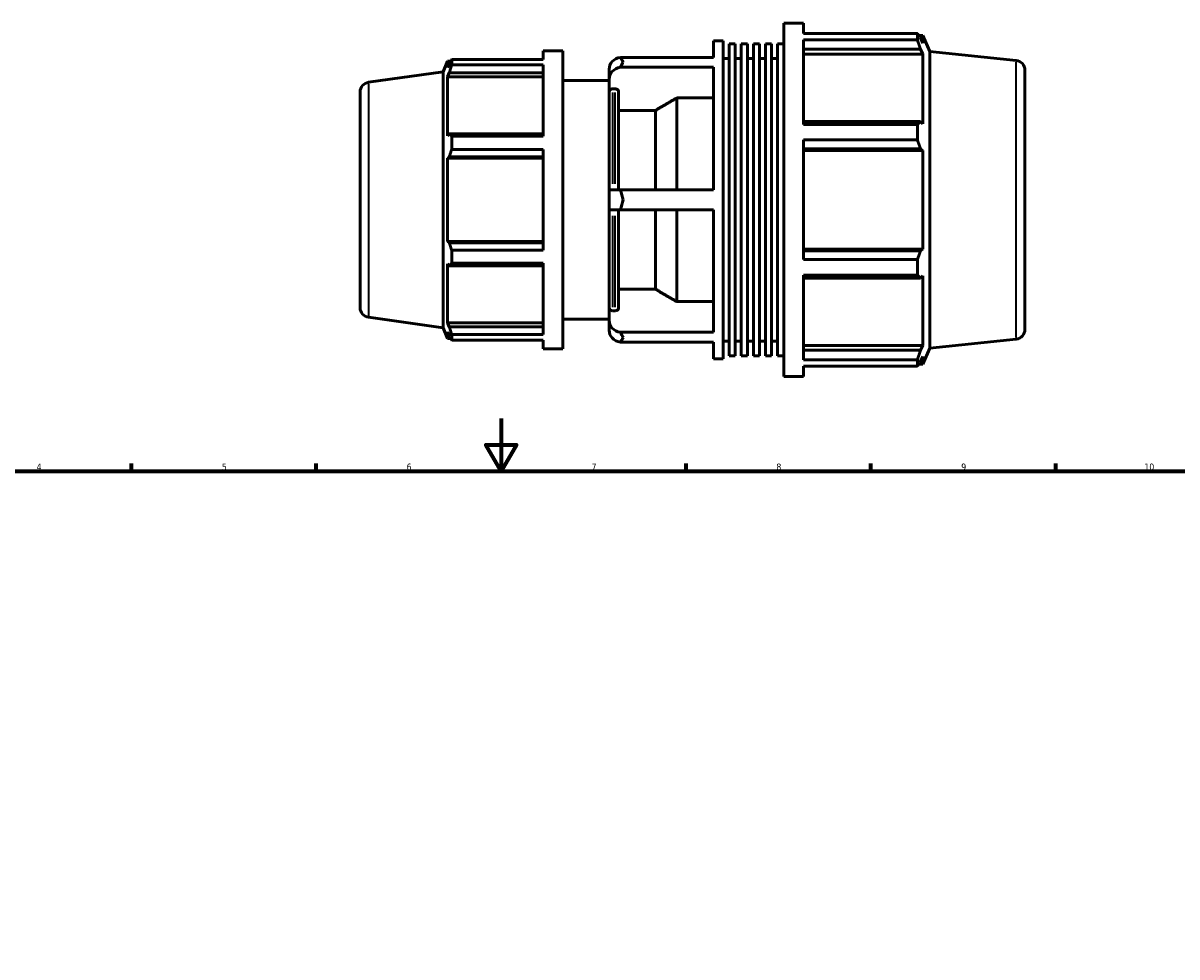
# Model space of a CAD drawing. Header units: millimetres. Extents: x -292 to 1112, y -48 to 828.
# Tile 6 of 8: x 239 to 677, y 390 to 744. Entities that reach past the tile are written whole.
import ezdxf

# ---------------------------------------------------------------- set-up
doc = ezdxf.new("R2010")
doc.units = ezdxf.units.MM
for name, color, linetype, lineweight in [('Border (ISO)', 7, 'Continuous', 70), ('Visible (ISO)', 7, 'Continuous', 50), ('Visible Narrow (ISO)', 7, 'Continuous', 35)]:
    doc.layers.add(name, color=color, linetype=linetype, lineweight=lineweight)
doc.styles.add('Note Text (ISO)', font='tahoma.ttf')

# ---------------------------------------------------------------- blocks, each defined once
blk = doc.blocks.new('Borders Default Border')
at = {"layer": 'Border (ISO)'}
for p, q in [((280.33, 574), (280.33, 576.9)), ((350.42, 574), (350.42, 576.9)), ((490.58, 574), (490.58, 576.9)), ((560.67, 574), (560.67, 576.9)), ((630.75, 574), (630.75, 576.9))]:
    blk.add_line(p, q, dxfattribs=at)
at = {"layer": 'Border (ISO)', "flags": 128}
for points in [[(420.5, 594), (420.5, 574), (414.73, 584), (426.27, 584), (420.5, 574)], [(20, 20), (20, 574), (821, 574), (821, 20), (20, 20)]]:
    blk.add_lwpolyline(points, dxfattribs=at)
at = {"layer": 'Border (ISO)', "color": 232, "true_color": 0xca0064, "char_height": 2.5, "attachment_point": 7, "style": 'Note Text (ISO)'}
for s, insert in [('4', (244.42, 574.4)), ('5', (314.64, 574.35)), ('6', (384.66, 574.35)), ('7', (454.77, 574.4)), ('8', (524.81, 574.34)), ('9', (594.88, 574.35)), ('10', (664.29, 574.35))]:
    blk.add_mtext(s, dxfattribs=dict(at, insert=insert))

msp = doc.modelspace()

# ---------------------------------------------------------------- linework, layer by layer
at = {"layer": 'Visible (ISO)'}
for p, q in [((527.591, 609.884), (527.591, 743.884)), ((527.591, 743.884), (535.125, 743.884)), ((535.125, 739.927), (535.125, 743.884)), ((535.125, 739.927), (578.26, 739.927)), ((578.26, 737.504), (578.26, 739.927)), ((578.78, 739.194), (580.348, 739.194)), ((583.031, 733.168), (580.348, 739.194)), ((580.348, 736.31), (580.348, 739.194)), ((501.031, 730.887), (501.031, 737.184)), ((501.031, 737.184), (504.631, 737.184)), ((504.631, 616.584), (504.631, 737.184)), ((506.927, 617.79), (506.927, 735.978)), ((506.927, 735.978), (509.223, 735.978)), ((509.223, 617.79), (509.223, 735.978)), ((511.519, 617.79), (511.519, 735.978)), ((511.519, 735.978), (513.815, 735.978)), ((513.815, 617.79), (513.815, 735.978)), ((516.111, 617.79), (516.111, 735.978)), ((516.111, 735.978), (518.407, 735.978)), ((518.407, 617.79), (518.407, 735.978)), ((520.703, 617.79), (520.703, 735.978)), ((520.703, 735.978), (522.999, 735.978)), ((522.999, 617.79), (522.999, 735.978)), ((525.295, 617.79), (525.295, 735.978)), ((525.295, 735.978), (527.591, 735.978)), ((535.125, 705.42), (535.125, 737.504)), ((578.26, 737.504), (535.125, 737.504)), ((580.348, 736.31), (579.453, 738.227)), ((436.358, 733.384), (436.358, 730.047)), ((436.358, 733.384), (443.891, 733.384)), ((443.891, 733.384), (443.891, 620.384)), ((465.674, 730.887), (501.031, 730.887)), ((504.631, 730.484), (506.927, 730.484)), ((509.223, 730.484), (511.519, 730.484)), ((513.815, 730.484), (516.111, 730.484)), ((518.407, 730.484), (520.703, 730.484)), ((522.999, 730.484), (525.295, 730.484)), ((535.125, 733.937), (579.453, 733.937)), ((535.125, 732.154), (580.348, 732.154)), ((579.453, 733.937), (580.348, 732.154)), ((580.348, 705.656), (580.348, 732.154)), ((583.031, 620.601), (583.031, 733.168)), ((615.673, 729.737), (583.031, 733.168)), ((398.531, 725.411), (400.155, 729.429)), ((400.155, 729.429), (400.155, 726.997)), ((401.355, 729.429), (400.155, 729.429)), ((400.839, 728.614), (400.155, 726.997)), ((401.753, 730.047), (436.358, 730.047)), ((401.753, 728.004), (401.753, 730.047)), ((436.358, 728.004), (401.753, 728.004)), ((436.358, 728.004), (436.358, 700.948)), ((461.431, 726.347), (461.431, 726.474)), ((461.431, 726.347), (461.431, 722.58)), ((501.031, 727.12), (465.674, 727.12)), ((501.031, 680.651), (501.031, 727.12)), ((370.259, 721.438), (398.531, 725.411)), ((398.531, 628.357), (398.531, 725.411)), ((400.155, 723.492), (400.839, 724.996)), ((436.358, 723.492), (400.155, 723.492)), ((400.155, 723.492), (400.155, 701.147)), ((400.839, 724.996), (436.358, 724.996)), ((443.891, 722.084), (461.431, 722.084)), ((461.431, 722.58), (461.431, 717.823)), ((619.031, 726.008), (619.031, 627.761)), ((367.031, 636.044), (367.031, 717.725)), ((461.431, 680.651), (461.431, 717.823)), ((463.771, 718.917), (462.691, 718.917)), ((465.031, 717.823), (465.031, 680.651)), ((487.031, 680.651), (487.031, 715.486)), ((501.031, 715.486), (487.031, 715.486)), ((479.031, 710.793), (465.031, 710.793)), ((479.031, 680.651), (479.031, 710.793)), ((579.453, 706.584), (535.125, 706.584)), ((535.125, 705.42), (578.26, 705.42)), ((578.26, 699.571), (578.26, 705.42)), ((580.348, 705.656), (579.453, 706.584)), ((400.839, 701.93), (400.155, 701.147)), ((436.358, 701.93), (400.839, 701.93)), ((401.753, 700.948), (436.358, 700.948)), ((401.753, 696.016), (401.753, 700.948)), ((436.358, 696.016), (401.753, 696.016)), ((436.358, 696.016), (436.358, 657.753)), ((535.125, 654.198), (535.125, 699.571)), ((578.26, 699.571), (535.125, 699.571)), ((535.125, 696.226), (579.453, 696.226)), ((535.125, 695.621), (580.348, 695.621)), ((579.453, 696.226), (580.348, 695.621)), ((580.348, 658.147), (580.348, 695.621)), ((400.155, 692.685), (400.839, 693.195)), ((436.358, 692.685), (400.155, 692.685)), ((400.155, 692.685), (400.155, 661.084)), ((400.839, 693.195), (436.358, 693.195)), ((461.431, 680.651), (465.674, 680.651)), ((461.431, 680.651), (461.431, 673.118)), ((465.674, 680.651), (501.031, 680.651)), ((465.674, 673.118), (461.431, 673.118)), ((461.431, 635.946), (461.431, 673.118)), ((465.031, 673.118), (465.031, 635.946)), ((501.031, 673.118), (465.674, 673.118)), ((479.031, 642.976), (479.031, 673.118)), ((487.031, 638.282), (487.031, 673.118)), ((501.031, 626.648), (501.031, 673.118)), ((436.358, 661.084), (400.155, 661.084)), ((400.839, 660.574), (400.155, 661.084)), ((436.358, 660.574), (400.839, 660.574)), ((401.753, 657.753), (436.358, 657.753)), ((401.753, 652.821), (401.753, 657.753)), ((535.125, 658.147), (580.348, 658.147)), ((579.453, 657.543), (535.125, 657.543)), ((580.348, 658.147), (579.453, 657.543)), ((400.155, 652.622), (400.839, 651.839)), ((400.155, 652.622), (400.155, 630.276)), ((400.839, 651.839), (436.358, 651.839)), ((436.358, 652.821), (401.753, 652.821)), ((436.358, 652.821), (436.358, 625.765)), ((535.125, 654.198), (578.26, 654.198)), ((578.26, 648.349), (578.26, 654.198)), ((535.125, 616.265), (535.125, 648.349)), ((578.26, 648.349), (535.125, 648.349)), ((579.453, 647.185), (580.348, 648.113)), ((580.348, 621.615), (580.348, 648.113)), ((465.031, 642.976), (479.031, 642.976)), ((535.125, 647.185), (579.453, 647.185)), ((461.431, 635.946), (461.431, 631.188)), ((462.691, 634.851), (463.771, 634.851)), ((487.031, 638.282), (501.031, 638.282)), ((370.259, 632.331), (398.531, 628.357)), ((436.358, 630.276), (400.155, 630.276)), ((400.839, 628.773), (400.155, 630.276)), ((443.891, 631.684), (461.431, 631.684)), ((461.431, 631.188), (461.431, 627.422)), ((398.531, 628.357), (400.155, 624.339)), ((400.155, 626.771), (400.839, 625.155)), ((400.155, 626.771), (400.155, 624.339)), ((436.358, 628.773), (400.839, 628.773)), ((401.753, 625.765), (436.358, 625.765)), ((401.753, 623.722), (401.753, 625.765)), ((461.431, 627.294), (461.431, 627.422)), ((465.674, 626.648), (501.031, 626.648)), ((401.355, 624.339), (400.155, 624.339)), ((436.358, 623.722), (401.753, 623.722)), ((436.358, 623.722), (436.358, 620.384)), ((501.031, 622.882), (465.674, 622.882)), ((501.031, 616.584), (501.031, 622.882)), ((504.631, 623.284), (506.927, 623.284)), ((509.223, 623.284), (511.519, 623.284)), ((513.815, 623.284), (516.111, 623.284)), ((518.407, 623.284), (520.703, 623.284)), ((522.999, 623.284), (525.295, 623.284)), ((535.125, 621.615), (580.348, 621.615)), ((580.348, 621.615), (579.453, 619.832)), ((615.673, 624.031), (583.031, 620.601)), ((436.358, 620.384), (443.891, 620.384)), ((506.927, 617.79), (509.223, 617.79)), ((511.519, 617.79), (513.815, 617.79)), ((516.111, 617.79), (518.407, 617.79)), ((520.703, 617.79), (522.999, 617.79)), ((525.295, 617.79), (527.591, 617.79)), ((579.453, 619.832), (535.125, 619.832)), ((579.453, 615.541), (580.348, 617.458)), ((583.031, 620.601), (580.348, 614.574)), ((580.348, 614.574), (580.348, 617.458)), ((501.031, 616.584), (504.631, 616.584)), ((535.125, 616.265), (578.26, 616.265)), ((535.125, 609.884), (535.125, 613.842)), ((578.26, 613.842), (535.125, 613.842)), ((578.26, 613.842), (578.26, 616.265)), ((578.78, 614.574), (580.348, 614.574)), ((527.591, 609.884), (535.125, 609.884))]:
    msp.add_line(p, q, dxfattribs=at)
for centre, radius, start, end in [((462.691, 726.474), 1.26, 172.64715, 180), ((615.281, 726.008), 3.75, 0, 84), ((370.781, 717.725), 3.75, 98, 180), ((370.781, 636.044), 3.75, 180, 262), ((462.691, 627.294), 1.26, 180, 187.35285), ((615.281, 627.761), 3.75, 276, 0)]:
    msp.add_arc(centre, radius, start, end, dxfattribs=at)
for centre, start_param, end_param in [((466.791, 726.347), 4.9223925, 6.2831853), ((466.791, 722.58), 4.9223925, 6.2831853), ((466.791, 631.188), 0, 1.3607928), ((466.791, 627.422), 0, 1.3607928)]:
    msp.add_ellipse(centre, major_axis=(-5.36, 0), ratio=0.8660254, start_param=start_param, end_param=end_param, dxfattribs=at)
for points, weights in [([(578.26, 739.927), (578.881, 739.06), (579.453, 738.227)], [1, 1.00189479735, 1.00297376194]), ([(579.453, 733.937), (578.881, 735.684), (578.26, 737.504)], [1.00297376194, 1.00189479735, 1]), ([(400.839, 728.614), (401.278, 729.316), (401.753, 730.047)], [1.00243687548, 1.001626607, 1]), ([(401.753, 728.004), (401.278, 726.469), (400.839, 724.996)], [1, 1.001626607, 1.00243687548]), ([(487.031, 715.486), (482.785, 712.996), (479.031, 710.793)], [1, 1.00188476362, 1]), ([(578.26, 705.42), (578.881, 706.014), (579.453, 706.584)], [1, 1.00189479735, 1.00297376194]), ([(400.839, 701.93), (401.278, 701.449), (401.753, 700.948)], [1.00243687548, 1.001626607, 1]), ([(401.753, 696.016), (401.278, 694.576), (400.839, 693.195)], [1, 1.001626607, 1.00243687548]), ([(579.453, 696.226), (578.881, 697.864), (578.26, 699.571)], [1.00297376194, 1.00189479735, 1]), ([(400.839, 660.574), (401.278, 659.192), (401.753, 657.753)], [1.00243687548, 1.001626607, 1]), ([(578.26, 654.198), (578.881, 655.904), (579.453, 657.543)], [1, 1.00189479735, 1.00297376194]), ([(401.753, 652.821), (401.278, 652.32), (400.839, 651.839)], [1, 1.001626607, 1.00243687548]), ([(579.453, 647.185), (578.881, 647.755), (578.26, 648.349)], [1.00297376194, 1.00189479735, 1]), ([(479.031, 642.976), (482.785, 640.772), (487.031, 638.282)], [1, 1.00188476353, 1]), ([(400.839, 628.773), (401.278, 627.3), (401.753, 625.765)], [1.00243687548, 1.001626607, 1]), ([(401.753, 623.722), (401.278, 624.453), (400.839, 625.155)], [1, 1.001626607, 1.00243687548]), ([(578.26, 616.265), (578.881, 618.085), (579.453, 619.832)], [1, 1.00189479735, 1.00297376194]), ([(579.453, 615.541), (578.881, 614.709), (578.26, 613.842)], [1.00297376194, 1.00189479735, 1])]:
    msp.add_rational_spline(points, weights, degree=2, dxfattribs=at)
for points in [[(466.791, 729.106), (466.431, 729.71), (466.053, 730.311), (465.674, 730.887)], [(465.674, 727.12), (466.053, 727.837), (466.431, 728.501), (466.791, 729.106)], [(466.791, 676.884), (466.433, 678.087), (466.054, 679.355), (465.674, 680.651)], [(465.674, 673.118), (466.054, 674.413), (466.433, 675.682), (466.791, 676.884)], [(466.791, 624.663), (466.431, 625.268), (466.053, 625.932), (465.674, 626.648)], [(465.674, 622.882), (466.053, 623.458), (466.431, 624.058), (466.791, 624.663)]]:
    msp.add_open_spline(points, degree=3, dxfattribs=at)
for points, knots in [([(462.691, 718.917), (462.536, 718.917), (462.353, 718.886), (462.066, 718.783), (461.911, 718.693), (461.691, 718.502), (461.587, 718.367), (461.468, 718.117), (461.431, 717.958), (461.431, 717.823)], [0, 0, 0, 0, 0.0466087, 0.0466087, 0.093283, 0.093283, 0.14003889, 0.14003889, 0.18686596, 0.18686596, 0.18686596, 0.18686596]), ([(465.031, 717.823), (465.031, 717.958), (464.995, 718.117), (464.876, 718.367), (464.772, 718.502), (464.552, 718.693), (464.397, 718.783), (464.109, 718.886), (463.927, 718.917), (463.771, 718.917)], [-0.18686596, -0.18686596, -0.18686596, -0.18686596, -0.14003889, -0.14003889, -0.093283, -0.093283, -0.0466087, -0.0466087, 0, 0, 0, 0]), ([(461.431, 635.946), (461.431, 635.81), (461.468, 635.651), (461.587, 635.402), (461.691, 635.267), (461.911, 635.076), (462.066, 634.986), (462.353, 634.883), (462.536, 634.851), (462.691, 634.851)], [-0.18686596, -0.18686596, -0.18686596, -0.18686596, -0.14003889, -0.14003889, -0.093283, -0.093283, -0.0466087, -0.0466087, 0, 0, 0, 0]), ([(463.771, 634.851), (463.927, 634.851), (464.109, 634.883), (464.397, 634.986), (464.552, 635.076), (464.772, 635.267), (464.876, 635.402), (464.995, 635.651), (465.031, 635.81), (465.031, 635.946)], [0, 0, 0, 0, 0.0466087, 0.0466087, 0.093283, 0.093283, 0.14003889, 0.14003889, 0.18686596, 0.18686596, 0.18686596, 0.18686596])]:
    msp.add_open_spline(points, degree=3, knots=knots, dxfattribs=at)
at = {"layer": 'Visible Narrow (ISO)'}
for p, q in [((615.673, 624.682), (615.673, 729.087)), ((370.259, 720.889), (370.259, 632.879)), ((462.691, 717.589), (462.691, 682.926)), ((463.771, 682.926), (463.771, 717.589)), ((462.691, 670.843), (462.691, 636.179)), ((463.771, 636.179), (463.771, 670.843))]:
    msp.add_line(p, q, dxfattribs=at)

# ---------------------------------------------------------------- block references
msp.add_blockref('Borders Default Border', (0, 0))

doc.saveas('drawing.dxf')
